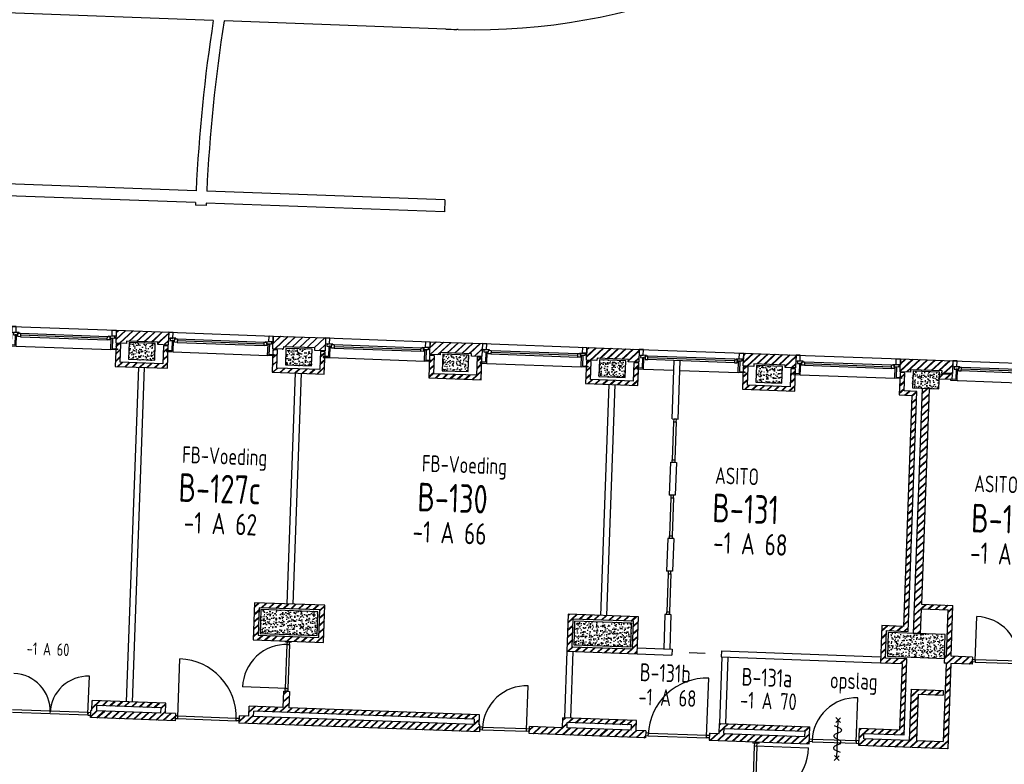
# Model space of a CAD drawing. Header units: millimetres. Extents: x 119024465 to 119292677, y 483022511 to 483148062.
# Tile 154 of 162: x 119227265 to 119247972, y 483082947 to 483098605. Entities that reach past the tile are written whole.
import ezdxf
from ezdxf.enums import TextEntityAlignment as Align

# ---------------------------------------------------------------- set-up
doc = ezdxf.new("R2010")
doc.units = ezdxf.units.MM
doc.header["$LTSCALE"] = 100
doc.layers.get('0').update_dxf_attribs({"linetype": 'CONTINUOUS'})
for name, color, linetype in [('AL21----', 1, 'CONTINUOUS'), ('AL21----_ARC', 8, 'CONTINUOUS'), ('AL22----', 2, 'CONTINUOUS'), ('AL22----_ARC', 8, 'CONTINUOUS'), ('AL28----', 4, 'CONTINUOUS'), ('AL28----_ARC', 8, 'CONTINUOUS'), ('AL31----', 5, 'CONTINUOUS'), ('AL32----', 6, 'CONTINUOUS'), ('BT00----_HOTELNRS', 3, 'CONTINUOUS'), ('BT00----_RUIMTENRS', 7, 'CONTINUOUS'), ('BT00----_TEKST', 1, 'CONTINUOUS')]:
    doc.layers.add(name, color=color, linetype=linetype)
doc.styles.get("Standard").update_dxf_attribs({"font": 'ISOCP.SHX'})
pattern_1 = [(42.91200747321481, (119153097.5669324, 483019764.0029071), (-74.89618102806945, 80.56402464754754), []), (42.91200747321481, (119153098.1134465, 483019778.9929479), (-74.89618102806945, 80.56402464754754), [])]

# ---------------------------------------------------------------- blocks, each defined once
blk = doc.blocks.new('KOLOM')
at = {"layer": 'AL28----', "linetype": 'Continuous'}
for p, q in [((0.5, 0.5), (-0.5, 0.5)), ((-0.5, 0.5), (-0.5, -0.5)), ((0.5, -0.5), (0.5, 0.5)), ((-0.5, -0.5), (0.5, -0.5))]:
    blk.add_line(p, q, dxfattribs=at)
blk = doc.blocks.new('550x350')
at = {"layer": 'AL28----_ARC'}
h = blk.add_hatch(dxfattribs=at)
h.set_pattern_fill('AR-CONC', color=256, style=0)
h.set_pattern_definition([(49.99999999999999, (-57568.72900889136, -77641.3486842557), (182.184668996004, -15.93908553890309), [19.05, -209.55]), (355, (-57568.72900889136, -77641.3486842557), (-35.24282597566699, 191.05664288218), [15.24, -167.64]), (100.451, (-57553.54700889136, -77642.67693425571), (146.9425016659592, 175.1166878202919), [16.19, -178.09]), (46.18420000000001, (-57568.72900889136, -77590.5486842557), (271.0790408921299, -42.04232793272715), [28.575, -314.325]), (96.6356, (-57546.13910889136, -77594.0521842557), (237.4042344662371, 247.4255558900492), [24.285, -267.135]), (351.1840000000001, (-57568.72900889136, -77590.5486842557), (237.4046058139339, 247.4251178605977), [22.86, -251.46]), (21, (-57543.32900889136, -77603.2486842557), (151.6148798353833, -102.2655185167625), [19.05, -209.55]), (326.0000000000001, (-57543.32900889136, -77603.2486842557), (61.80202834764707, 184.1879661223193), [15.24, -167.64]), (71.4514, (-57530.69450889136, -77611.7707842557), (213.4164907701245, 81.92285771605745), [16.19, -178.09]), (37.50000000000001, (-57568.72900889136, -77641.3486842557), (3.088603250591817, 84.55503887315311), [0, -165.608, 0, -170.18, 0, -168.275]), (7.499999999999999, (-57568.72900889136, -77641.3486842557), (66.81966251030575, 100.1805748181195), [0, -97.02799999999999, 0, -161.798, 0, -64.135]), (327.5, (-57625.37100889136, -77641.3486842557), (135.5905951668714, -5.728743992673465), [0, -63.5, 0, -198.12, 0, -262.89]), (317.5, (-57650.77100889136, -77641.3486842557), (148.129181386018, 25.42649103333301), [0, -82.55, 0, -131.572, 0, -186.69])])
h.paths.add_polyline_path([(-275, 175), (-275, -175), (275, -174.9999999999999), (275, 175)])
at = {"layer": 'AL28----', "xscale": 550, "yscale": 350, "zscale": 2600}
blk.add_blockref('KOLOM', (0, 0), dxfattribs=at)
blk = doc.blocks.new('A-1')
at = {"layer": 'AL21----_ARC'}
h = blk.add_hatch(dxfattribs=at)
h.set_pattern_fill('SCHOON', color=256, scale=2, style=0, pattern_type=2)
h.set_pattern_definition([(45, (-57568.72900889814, -77641.34868425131), (-77.78174593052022, 77.78174593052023), []), (45, (-57568.72900889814, -77626.34868425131), (-77.78174593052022, 77.78174593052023), [])])
h.paths.add_polyline_path([(-549.9999997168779, 155.0000001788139), (-549.9999997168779, 425.0000001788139), (550.0000002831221, 425.0000001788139), (550.0000002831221, 155.0000001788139), (330.0000002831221, 155.0000001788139), (330.0000002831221, 205.0000001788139), (-329.9999997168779, 205.0000001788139), (-329.9999997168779, 155.0000001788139)])
h = blk.add_hatch(dxfattribs=at)
h.set_pattern_fill('SCHOON', color=256, scale=2, style=0, pattern_type=2)
h.set_pattern_definition([(45, (0, 0), (-77.78174593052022, 77.78174593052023), []), (45, (0, 15), (-77.78174593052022, 77.78174593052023), [])])
h.paths.add_polyline_path([(450.0000002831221, -244.9999998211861), (-449.9999997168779, -244.9999998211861), (-449.9999997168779, 135.0000001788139), (-549.9999997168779, 135.0000001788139), (-549.9999997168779, -334.9999998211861), (550.0000002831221, -334.9999998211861), (550.0000002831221, 135.0000001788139), (450.0000002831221, 135.0000001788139)])
at = {"layer": 'AL21----'}
for points in [[(-549.9999997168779, 155.0000001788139), (-549.9999997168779, 425.0000001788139), (550.0000002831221, 425.0000001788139), (550.0000002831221, 155.0000001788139), (330.0000002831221, 155.0000001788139), (330.0000002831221, 205.0000001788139), (-329.9999997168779, 205.0000001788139), (-329.9999997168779, 155.0000001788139)], [(450.0000002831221, -244.9999998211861), (-449.9999997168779, -244.9999998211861), (-449.9999997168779, 135.0000001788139), (-549.9999997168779, 135.0000001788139), (-549.9999997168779, -334.9999998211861), (550.0000002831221, -334.9999998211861), (550.0000002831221, 135.0000001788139), (450.0000002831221, 135.0000001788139)]]:
    blk.add_lwpolyline(points, close=True, dxfattribs=at)
at = {"layer": 'AL31----'}
for p, q in [((550.0000002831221, 425.0000001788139), (2750.000000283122, 425.0000001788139)), ((680.0000002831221, 290.0000001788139), (736.0000002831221, 290.0000001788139)), ((680.0000002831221, 217.0000001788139), (680.0000002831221, 290.0000001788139)), ((736.0000002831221, 217.0000001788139), (680.0000002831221, 217.0000001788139)), ((736.0000002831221, 290.0000001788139), (736.0000002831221, 217.0000001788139)), ((736.0000002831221, 290.0000001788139), (2564.000000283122, 290.0000001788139)), ((736.0000002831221, 253.5000001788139), (2564.000000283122, 253.5000001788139)), ((736.0000002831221, 217.0000001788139), (2564.000000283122, 217.0000001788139)), ((2564.000000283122, 290.0000001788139), (2620.000000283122, 290.0000001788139)), ((2564.000000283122, 217.0000001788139), (2564.000000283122, 290.0000001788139)), ((2620.000000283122, 217.0000001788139), (2564.000000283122, 217.0000001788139)), ((2620.000000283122, 290.0000001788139), (2620.000000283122, 217.0000001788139)), ((655.0000002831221, 14.00000017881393), (2645.000000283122, 14.00000017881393))]:
    blk.add_line(p, q, dxfattribs=at)
for points in [[(550.0000002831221, 302.0000001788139), (640.0000002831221, 302.0000001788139), (640.0000002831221, 425.0000001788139), (550.0000002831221, 425.0000001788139)], [(2750.000000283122, 302.0000001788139), (2660.000000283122, 302.0000001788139), (2660.000000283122, 425.0000001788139), (2750.000000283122, 425.0000001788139)], [(627.0000002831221, 252.0000001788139), (627.0000002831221, 35.00000017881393), (515.0000002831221, 35.00000017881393), (515.0000002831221, 14.00000017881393), (655.0000002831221, 14.00000017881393), (655.0000002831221, 252.0000001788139)], [(2673.000000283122, 252.0000001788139), (2673.000000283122, 35.00000017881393), (2785.000000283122, 35.00000017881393), (2785.000000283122, 14.00000017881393), (2645.000000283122, 14.00000017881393), (2645.000000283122, 252.0000001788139)]]:
    blk.add_lwpolyline(points, close=True, dxfattribs=at)
for points in [[(680.0000002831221, 252.0000001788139), (680.0000002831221, 282.0000001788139), (693.0000002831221, 282.0000001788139), (693.0000002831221, 290.0000001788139), (705.0000002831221, 290.0000001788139), (705.0000002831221, 302.0000001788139), (585.0000002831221, 302.0000001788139), (585.0000002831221, 252.0000001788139), (680.0000002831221, 252.0000001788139)], [(2620.000000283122, 252.0000001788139), (2620.000000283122, 282.0000001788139), (2607.000000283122, 282.0000001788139), (2607.000000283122, 290.0000001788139), (2595.000000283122, 290.0000001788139), (2595.000000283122, 302.0000001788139), (2715.000000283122, 302.0000001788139), (2715.000000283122, 252.0000001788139), (2620.000000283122, 252.0000001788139)]]:
    blk.add_lwpolyline(points, dxfattribs=at)
at = {"layer": 'AL28----'}
blk.add_blockref('550x350', (0, 0), dxfattribs=at)
blk = doc.blocks.new('1200x500')
at = {"layer": 'AL28----_ARC'}
h = blk.add_hatch(dxfattribs=at)
h.set_pattern_fill('AR-CONC', color=256, style=0)
h.set_pattern_definition([(49.99999999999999, (-38404.42030842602, -68307.37166756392), (182.184668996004, -15.93908553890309), [19.05, -209.55]), (355, (-38404.42030842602, -68307.37166756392), (-35.24282597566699, 191.05664288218), [15.24, -167.64]), (100.451, (-38389.23830842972, -68308.69991761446), (146.9425016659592, 175.1166878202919), [16.19, -178.09]), (46.18420000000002, (-38404.42030842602, -68256.5716676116), (271.0790408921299, -42.04232793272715), [28.57499999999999, -314.3249999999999]), (96.63559999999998, (-38381.83040842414, -68260.07516759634), (237.4042344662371, 247.4255558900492), [24.28499999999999, -267.1349999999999]), (351.1840000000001, (-38404.42030842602, -68256.5716676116), (237.4046058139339, 247.4251178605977), [22.86, -251.46]), (21, (-38379.02030842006, -68269.27166759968), (151.6148798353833, -102.2655185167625), [19.05, -209.55]), (326.0000000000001, (-38379.02030842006, -68269.27166759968), (61.80202834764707, 184.1879661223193), [15.24, -167.64]), (71.4514, (-38366.38580842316, -68277.79376757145), (213.4164907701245, 81.92285771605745), [16.19, -178.09]), (37.50000000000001, (-38404.42030842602, -68307.37166756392), (3.088603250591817, 84.55503887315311), [0, -165.608, 0, -170.18, 0, -168.275]), (7.499999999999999, (-38404.42030842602, -68307.37166756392), (66.81966251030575, 100.1805748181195), [0, -97.02799999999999, 0, -161.798, 0, -64.135]), (327.5, (-38461.06230843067, -68307.37166756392), (135.5905951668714, -5.728743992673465), [0, -63.5, 0, -198.12, 0, -262.89]), (317.5, (-38486.46230842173, -68307.37166756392), (148.129181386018, 25.42649103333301), [0, -82.55, 0, -131.572, 0, -186.69])])
h.paths.add_polyline_path([(-600, 250), (-600, -250), (600, -250), (600, 250)])
at = {"layer": 'AL28----', "xscale": 1200, "yscale": 500}
blk.add_blockref('KOLOM', (0, 0), dxfattribs=at)
blk = doc.blocks.new('114-31b')
at = {"color": 0, "linetype": 'Continuous'}
for p, q in [((-49.99999994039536, 449.9999999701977), (50.00000011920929, 349.9999999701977)), ((50.00000005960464, 449.9999999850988), (-49.99999994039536, 349.9999999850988)), ((-75.22076380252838, 278.9749930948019), (52.90113949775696, 224.7435648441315)), ((0, 399.9999999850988), (5.960464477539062e-08, -400)), ((-53.78419476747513, 99.46940438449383), (53.34266716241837, 150.804756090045)), ((-53.34266716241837, 25.53059560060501), (53.34266716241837, -25.53059561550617)), ((-53.34266716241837, -150.2564351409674), (52.9011395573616, -99.46940438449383)), ((-53.78419476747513, -224.1952439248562), (74.77923619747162, -278.9116318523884)), ((-49.99999988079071, -349.9999998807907), (50.00000017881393, -449.9999998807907)), ((50.00000011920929, -349.9999998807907), (-49.99999988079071, -449.9999998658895))]:
    blk.add_line(p, q, dxfattribs=at)
for points in [[(74.77923613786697, 187.6370802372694, 0.1085803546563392), (71.06170707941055, 204.554047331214, 0.1021137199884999), (60.13457524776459, 219.3489430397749, 0.04519307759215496), (52.90113949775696, 224.7435648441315, 0.02457701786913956)], [(-53.78419476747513, 99.46940438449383, 0.04259042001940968), (-60.57610285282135, 94.34894302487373, 0.1021137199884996), (-71.50323468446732, 79.55404733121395, 0.1085803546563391), (-75.22076380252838, 62.6370802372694, 0.1085803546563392)], [(-75.22076380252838, 62.6370802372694, 0.1085803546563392), (-71.50323474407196, 45.72011312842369, 0.1021137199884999), (-60.57610285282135, 30.92521743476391, 0.04519307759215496), (-53.34266716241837, 25.53059560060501, 0.02457701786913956)], [(53.34266716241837, 150.804756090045, 0.04259042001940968), (60.13457524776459, 155.9252174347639, 0.1021137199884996), (71.06170707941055, 170.7201131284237, 0.1085803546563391), (74.77923613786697, 187.6370802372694, 0.1085803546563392)], [(-75.22076380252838, -187.3629197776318, -0.1085803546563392), (-71.50323468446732, -170.4459526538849, -0.1021137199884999), (-60.57610285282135, -155.6510569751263, -0.04519307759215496), (-53.34266716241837, -150.2564351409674, -0.02457701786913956)], [(-53.78419476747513, -224.1952439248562, -0.04259042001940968), (-60.57610285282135, -219.0747825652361, -0.1021137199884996), (-71.50323474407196, -204.2798868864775, -0.1085803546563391), (-75.22076380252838, -187.3629197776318, -0.1085803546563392)], [(74.77923619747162, -62.3629197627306, -0.1085803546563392), (71.0617071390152, -79.27988687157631, -0.1021137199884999), (60.13457524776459, -94.07478255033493, -0.04519307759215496), (52.9011395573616, -99.46940438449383, -0.02457701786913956)], [(53.34266716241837, -25.53059561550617, -0.04259042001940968), (60.13457524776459, -30.65105697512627, -0.1021137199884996), (71.06170707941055, -45.44595265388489, -0.1085803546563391), (74.77923619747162, -62.3629197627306, -0.1085803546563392)]]:
    blk.add_lwpolyline(points, format="xyb", dxfattribs=at)

msp = doc.modelspace()

# ---------------------------------------------------------------- hatches: boundary and pattern name
at = {"layer": 'AL21----_ARC'}
h = msp.add_hatch(dxfattribs=at)
h.set_pattern_fill('SCHOON', color=256, scale=2, angle=-2.087992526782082, style=0, pattern_type=2)
h.set_pattern_definition([(42.91200747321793, (119179369.7192235, 483015776.245318), (-74.89618102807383, 80.56402464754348), []), (42.91200747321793, (119179370.2657377, 483015791.2353588), (-74.89618102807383, 80.56402464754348), [])])
h.paths.add_polyline_path([(119239185.0445696, 483091443.5049499), (119239194.8818248, 483091713.3256837), (119240294.1514812, 483091673.2479772), (119240284.314226, 483091403.4272433), (119240064.4602947, 483091411.4427846), (119240066.2820086, 483091461.4095872), (119239406.7202148, 483091485.4562111), (119239404.8985008, 483091435.4894086)])
h = msp.add_hatch(dxfattribs=at)
h.set_pattern_fill('SCHOON', color=256, scale=2, angle=-2.087992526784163, style=0, pattern_type=2)
h.set_pattern_definition([(42.91200747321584, (119182667.5281926, 483015656.0121983), (-74.89618102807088, 80.56402464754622), []), (42.91200747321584, (119182668.0747068, 483015671.002239), (-74.89618102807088, 80.56402464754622), [])])
h.paths.add_polyline_path([(119242482.8535387, 483091323.2718301), (119242492.6907939, 483091593.0925639), (119243591.9604503, 483091553.0148573), (119243582.1231951, 483091283.1941235), (119243362.2692638, 483091291.2096649), (119243364.0909778, 483091341.1764674), (119242704.5291839, 483091365.2230914), (119242702.70747, 483091315.2562888)])
h = msp.add_hatch(dxfattribs=at)
h.set_pattern_fill('SCHOON', color=256, scale=2, angle=-2.087992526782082, style=0, pattern_type=2)
h.set_pattern_definition([(42.91200747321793, (119239729.0320843, 483091268.5690085), (-74.89618102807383, 80.56402464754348), []), (42.91200747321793, (119239729.5785985, 483091283.5590492), (-74.89618102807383, 80.56402464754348), [])])
h.paths.add_polyline_path([(119240169.8069093, 483091007.3362507), (119239270.4044632, 483091040.1271015), (119239284.2494891, 483091419.874801), (119239184.315884, 483091423.5182288), (119239167.191773, 483090953.8302848), (119240266.4614294, 483090913.7525782), (119240283.5855404, 483091383.4405223), (119240183.6519352, 483091387.0839501)])
h = msp.add_hatch(dxfattribs=at)
h.set_pattern_fill('SCHOON', color=256, scale=2, angle=-2.087992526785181, style=0, pattern_type=2)
h.set_pattern_definition(pattern_1)
h.paths.add_polyline_path([(119245780.6625078, 483091203.0387102), (119245790.4997631, 483091472.8594441), (119246889.7694195, 483091432.7817374), (119246879.9321642, 483091162.9610036), (119246660.0782329, 483091170.976545), (119246661.8999469, 483091220.9433475), (119246002.338153, 483091244.9899715), (119246000.5164391, 483091195.0231689)])
h = msp.add_hatch(dxfattribs=at)
h.set_pattern_fill('SCHOON', color=256, scale=2, angle=-2.087992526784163, style=0, pattern_type=2)
h.set_pattern_definition([(42.91200747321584, (119243026.8410534, 483091148.3358887), (-74.89618102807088, 80.56402464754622), []), (42.91200747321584, (119243027.3875676, 483091163.3259295), (-74.89618102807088, 80.56402464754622), [])])
h.paths.add_polyline_path([(119243467.6158785, 483090887.1031309), (119242568.2134323, 483090919.8939818), (119242582.0584583, 483091299.6416813), (119242482.1248531, 483091303.2851091), (119242465.0007421, 483090833.5971649), (119243564.2703985, 483090793.5194584), (119243581.3945095, 483091263.2074025), (119243481.4609044, 483091266.8508304)])
h = msp.add_hatch(dxfattribs=at)
h.set_pattern_fill('SCHOON', color=256, scale=2, angle=-2.087992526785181, style=0, pattern_type=2)
h.set_pattern_definition(pattern_1)
h.paths.add_polyline_path([(119246875.5600508, 483091043.0406775), (119246879.2034786, 483091142.9742826), (119246604.3860646, 483091152.9937093), (119246600.7426367, 483091053.0601041)])
at = {"layer": 'AL22----_ARC'}
h = msp.add_hatch(dxfattribs=at)
h.set_pattern_fill('SCHOON', color=256, scale=2, angle=-2.087992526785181, style=0, pattern_type=2)
h.set_pattern_definition(pattern_1)
h.paths.add_polyline_path([(119246753.452793, 483085223.6257741), (119246713.479351, 483085225.0831453), (119246708.0142092, 483085075.1827375), (119246747.9876512, 483085073.7253664), (119246687.8710913, 483083424.8208819), (119246123.2462224, 483083445.4062493), (119246158.7696441, 483084419.7588993), (119246683.421071, 483084400.6309029), (119246687.0644989, 483084500.5645081), (119246012.5126643, 483084525.1576462), (119245973.3458147, 483083450.8713912), (119245016.4815456, 483083485.757213), (119245020.4893163, 483083595.6841787), (119245867.4266197, 483083564.8061274), (119245925.7214656, 483085163.7438095), (119245471.0235623, 483085180.3214062), (119245492.155444, 483085759.936316), (119245946.8533473, 483085743.3587192), (119246130.8464548, 483090790.005778), (119245866.0224015, 483090799.6608618), (119245879.8674274, 483091179.4085613), (119245779.9338223, 483091183.0519891), (119245762.8097113, 483090713.3640451), (119246027.6337646, 483090703.7089612), (119245850.56317, 483085846.9357522), (119245395.8652667, 483085863.5133489), (119245367.4465293, 483085084.031229), (119245822.1444326, 483085067.4536322), (119245771.1364425, 483083668.3831604), (119244924.199139, 483083699.2612116), (119244911.0827987, 483083339.5002332), (119246782.3395547, 483083271.2770463), (119246847.9212563, 483085070.0819385), (119247299.6274878, 483085053.6134136), (119247305.0926296, 483085203.5138212), (119246853.3863981, 483085219.9823463), (119246892.3710764, 483086289.2719211), (119246227.8126023, 483086313.5007164), (119246393.2242276, 483090850.4863893), (119246243.3238199, 483090855.9515311), (119246055.3229418, 483085699.3775064), (119246205.2233495, 483085693.9123647), (119246224.1691744, 483086213.5671114), (119246788.7940434, 483086192.9817438)])
h = msp.add_hatch(dxfattribs=at)
h.set_pattern_fill('SCHOON', color=256, scale=2, angle=-2.087992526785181, style=0, pattern_type=2)
h.set_pattern_definition(pattern_1)
h.paths.add_polyline_path([(119232176.2106528, 483085564.963708), (119233655.2280086, 483085511.0409755), (119233683.646746, 483086290.5230955), (119232204.6293902, 483086344.4458279)])
h.paths.add_polyline_path([(119232279.7876858, 483085661.2538851), (119233558.9378314, 483085614.6180084), (119233580.069713, 483086194.2329182), (119232300.9195674, 483086240.8687949)], flags=16)
h = msp.add_hatch(dxfattribs=at)
h.set_pattern_fill('SCHOON', color=256, scale=2, angle=-2.087992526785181, style=0, pattern_type=2)
h.set_pattern_definition(pattern_1)
h.paths.add_polyline_path([(119238875.405624, 483085420.7876457), (119240154.5557697, 483085374.151769), (119240175.6876513, 483085953.7666786), (119238896.5375057, 483086000.4025555)], flags=16)
h.paths.add_polyline_path([(119238771.8285911, 483085324.4974685), (119240250.8459469, 483085270.5747359), (119240279.2646843, 483086050.056856), (119238800.2473284, 483086103.9795884)])
h = msp.add_hatch(dxfattribs=at)
h.set_pattern_fill('SCHOON', color=256, scale=2, angle=-2.087992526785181, style=0, pattern_type=2)
h.set_pattern_definition(pattern_1)
h.paths.add_polyline_path([(119236937.0057494, 483083990.4621842), (119232927.6695117, 483084136.6365104), (119232940.2393379, 483084481.407448), (119232814.3229955, 483084485.9981672), (119232801.7531693, 483084141.2272295), (119232090.2259008, 483084167.168436), (119232082.5747023, 483083957.3078651), (119231877.7108118, 483083964.7768923), (119231872.2456699, 483083814.8764846), (119236938.8794498, 483083630.1546916), (119236944.3445916, 483083780.0550992), (119236929.3545509, 483083780.6016134)])
h.paths.add_polyline_path([(119236829.4209457, 483083784.2450414), (119232182.5083074, 483083953.6644374), (119232186.5160781, 483084063.5914029), (119236833.4287164, 483083894.172007)], flags=17)
h = msp.add_hatch(dxfattribs=at)
h.set_pattern_fill('SCHOON', color=256, scale=2, angle=-2.087992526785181, style=0, pattern_type=2)
h.set_pattern_definition(pattern_1)
h.paths.add_polyline_path([(119230538.6005031, 483084013.5988258), (119230533.1353613, 483083863.6984181), (119228754.31719, 483083928.5514342), (119228759.7823318, 483084078.4518419), (119228784.7657331, 483084077.5409849), (119228792.4169317, 483084287.4015557), (119230341.3878111, 483084230.9284237), (119230333.7366126, 483084021.0678529)])
h.paths.add_polyline_path([(119230233.8030075, 483084024.7112808), (119228884.6993383, 483084073.897557), (119228888.7071089, 483084183.8245227), (119230237.8107781, 483084134.6382464)], flags=17)
h = msp.add_hatch(dxfattribs=at)
h.set_pattern_fill('SCHOON', color=256, scale=2, angle=-2.087992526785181, style=0, pattern_type=2)
h.set_pattern_definition(pattern_1)
h.paths.add_polyline_path([(119240426.5622687, 483083502.9990589), (119237978.1889431, 483083592.2630417), (119237983.6540849, 483083742.1634494), (119238678.1926405, 483083716.8416257), (119238685.8438391, 483083926.7021965), (119240234.8147185, 483083870.2290645), (119240227.16352, 483083660.3684937), (119240432.0274105, 483083652.8994666)])
h.paths.add_polyline_path([(119240131.2376855, 483083773.9388872), (119238782.1340163, 483083823.1251635), (119238778.1262457, 483083713.1981978), (119240127.2299149, 483083664.0119216)], flags=16)
h = msp.add_hatch(dxfattribs=at)
h.set_pattern_fill('SCHOON', color=256, scale=2, angle=-2.087992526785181, style=0, pattern_type=2)
h.set_pattern_definition(pattern_1)
h.paths.add_polyline_path([(119241765.6725774, 483083454.1771254), (119243871.7733054, 483083377.391883), (119243884.8896457, 483083737.1528615), (119241983.6528082, 483083806.4690767), (119241976.0016097, 483083596.608506), (119241771.1377192, 483083604.0775331)])
h.paths.add_polyline_path([(119242075.9352148, 483083592.9650781), (119242079.9429855, 483083702.8920438), (119243781.3126127, 483083640.8626842), (119243777.3048421, 483083530.9357186)], flags=16)

# ---------------------------------------------------------------- linework, layer by layer
at = {"layer": 'AL21----'}
msp.add_line((119246979.7252163, 483091018.2290211), (119247004.7086176, 483091017.3181642), dxfattribs=at)
for points in [[(119239185.0445696, 483091443.5049499), (119239194.8818248, 483091713.3256837), (119240294.1514812, 483091673.2479772), (119240284.314226, 483091403.4272433), (119240064.4602947, 483091411.4427846), (119240066.2820086, 483091461.4095872), (119239406.7202148, 483091485.4562111), (119239404.8985008, 483091435.4894086)], [(119242482.8535387, 483091323.2718301), (119242492.6907939, 483091593.0925639), (119243591.9604503, 483091553.0148573), (119243582.1231951, 483091283.1941235), (119243362.2692638, 483091291.2096649), (119243364.0909778, 483091341.1764674), (119242704.5291839, 483091365.2230914), (119242702.70747, 483091315.2562888)], [(119240169.8069093, 483091007.3362507), (119239270.4044632, 483091040.1271015), (119239284.2494891, 483091419.874801), (119239184.315884, 483091423.5182288), (119239167.191773, 483090953.8302848), (119240266.4614294, 483090913.7525782), (119240283.5855404, 483091383.4405223), (119240183.6519352, 483091387.0839501)], [(119245780.6625078, 483091203.0387102), (119245790.4997631, 483091472.8594441), (119246889.7694195, 483091432.7817374), (119246879.9321642, 483091162.9610036), (119246660.0782329, 483091170.976545), (119246661.8999469, 483091220.9433475), (119246002.338153, 483091244.9899715), (119246000.5164391, 483091195.0231689)], [(119243467.6158785, 483090887.1031309), (119242568.2134323, 483090919.8939818), (119242582.0584583, 483091299.6416813), (119242482.1248531, 483091303.2851091), (119242465.0007421, 483090833.5971649), (119243564.2703985, 483090793.5194584), (119243581.3945095, 483091263.2074025), (119243481.4609044, 483091266.8508304)], [(119246875.5600508, 483091043.0406775), (119246879.2034786, 483091142.9742826), (119246604.3860646, 483091152.9937093), (119246600.7426367, 483091053.0601041), (119246875.5600508, 483091043.0406775)]]:
    msp.add_lwpolyline(points, close=True, dxfattribs=at)
at = {"layer": 'AL22----'}
for p, q in [((119240985.2650103, 483090209.095632), (119241030.0791731, 483091438.2789751)), ((119241111.1813527, 483090204.5049128), (119241155.9955155, 483091433.688256)), ((119229760.4415223, 483091296.7861503), (119229503.9454021, 483084261.4933156)), ((119229886.3578647, 483091292.1954311), (119229629.8618037, 483084256.9042212)), ((119233058.2504914, 483091176.5530305), (119232881.1798969, 483086319.7798213)), ((119233184.1668339, 483091171.9623114), (119233007.0962393, 483086315.1891022)), ((119239653.8684297, 483090936.086791), (119239476.7978351, 483086079.3135817)), ((119239779.7847721, 483090931.4960719), (119239602.7141776, 483086074.7228627)), ((119246243.3238199, 483090855.9515311), (119246055.3229418, 483085699.3775064)), ((119246393.2242276, 483090850.4863893), (119246227.8126023, 483086313.5007164)), ((119246243.3238199, 483090855.9515311), (119246393.2242276, 483090850.4863893)), ((119240985.2650103, 483090209.095632), (119241111.1813527, 483090204.5049128)), ((119240952.0369481, 483089297.7011531), (119240926.9701643, 483088610.1579499)), ((119240952.0369481, 483089297.7011531), (119241077.9532905, 483089293.1104341)), ((119241077.9532905, 483089293.1104341), (119241052.8865068, 483088605.5672308)), ((119241052.8865068, 483088605.5672308), (119240926.9701643, 483088610.1579499)), ((119240893.7421021, 483087698.7634711), (119240868.6753184, 483087011.2202679)), ((119241019.6584446, 483087694.172752), (119240893.7421021, 483087698.7634711)), ((119241019.6584446, 483087694.172752), (119240994.5916608, 483087006.6295488)), ((119240994.5916608, 483087006.6295488), (119240868.6753184, 483087011.2202679)), ((119246224.1691744, 483086213.5671114), (119246205.2233495, 483085693.9123647)), ((119246224.1691744, 483086213.5671114), (119246788.7940434, 483086192.9817438)), ((119246227.8126023, 483086313.5007164), (119246892.3710764, 483086289.2719211)), ((119246753.452793, 483085223.6257741), (119246788.7940434, 483086192.9817438)), ((119246853.3863981, 483085219.9823463), (119246892.3710764, 483086289.2719211)), ((119240835.4472562, 483086099.8257892), (119240809.0688384, 483085376.306488)), ((119240961.3635987, 483086095.23507), (119240835.4472562, 483086099.8257892)), ((119240961.3635987, 483086095.23507), (119240934.9851809, 483085371.7157689)), ((119246055.3229418, 483085699.3775064), (119246205.2233495, 483085693.9123647)), ((119232852.2146453, 483085525.3076605), (119232852.7611595, 483085540.2977013)), ((119232852.2146453, 483085525.3076605), (119232978.1309878, 483085520.7169414)), ((119232978.1309878, 483085520.7169414), (119232978.6775019, 483085535.7069821)), ((119240255.436666, 483085396.4910784), (119240984.9519834, 483085369.8940549)), ((119240984.9519834, 483085369.8940549), (119240980.3612643, 483085243.9777125)), ((119238771.7908856, 483085324.486375), (119238720.7833494, 483083925.4283549)), ((119238897.707228, 483085319.8956559), (119238846.6996918, 483083920.8376358)), ((119240250.8459469, 483085270.5747359), (119240980.3612643, 483085243.9777125)), ((119241344.3041593, 483085297.5487354), (119241681.9072421, 483085285.2402385)), ((119242034.6607984, 483085205.5395485), (119241983.6528082, 483083806.4690767)), ((119242024.2614768, 483085332.0024051), (119242019.6707576, 483085206.0860627)), ((119242019.6707576, 483085206.0860627), (119245367.4465293, 483085084.031229)), ((119242024.2614768, 483085332.0024051), (119245372.0460519, 483085209.9472505)), ((119242160.5771409, 483085200.9488294), (119242109.5691507, 483083801.8783576)), ((119246713.479351, 483085225.0831453), (119246708.0142092, 483085075.1827375)), ((119246753.452793, 483085223.6257741), (119246713.479351, 483085225.0831453)), ((119247305.0926296, 483085203.5138212), (119246853.3863981, 483085219.9823463)), ((119247305.0926296, 483085203.5138212), (119247299.6274878, 483085053.6134136)), ((119246747.9876512, 483085073.7253664), (119246687.8710913, 483083424.8208819)), ((119246747.9876512, 483085073.7253664), (119246708.0142092, 483085075.1827375)), ((119246847.9212563, 483085070.0819385), (119246782.3395547, 483083271.2770463)), ((119247299.6274878, 483085053.6134136), (119246847.9212563, 483085070.0819385)), ((119246012.5126643, 483084525.1576462), (119245973.3458147, 483083450.8713912)), ((119246012.5126643, 483084525.1576462), (119246687.0644989, 483084500.5645081)), ((119232814.3229955, 483084485.9981672), (119232801.7531693, 483084141.2272295)), ((119232814.3229955, 483084485.9981672), (119232940.2393379, 483084481.407448)), ((119232940.2393379, 483084481.407448), (119232927.6695117, 483084136.6365104)), ((119246158.7696441, 483084419.7588993), (119246123.2462224, 483083445.4062493)), ((119246158.7696441, 483084419.7588993), (119246683.421071, 483084400.6309029)), ((119246687.0644989, 483084500.5645081), (119246683.421071, 483084400.6309029)), ((119228784.7657331, 483084077.5409849), (119228792.4169317, 483084287.4015557)), ((119230341.3878111, 483084230.9284237), (119228792.4169317, 483084287.4015557)), ((119228884.6993383, 483084073.897557), (119228888.7071089, 483084183.8245227)), ((119230237.8107781, 483084134.6382464), (119228888.7071089, 483084183.8245227)), ((119230233.8030075, 483084024.7112808), (119230237.8107781, 483084134.6382464)), ((119230333.7366126, 483084021.0678529), (119230341.3878111, 483084230.9284237)), ((119232082.5747023, 483083957.3078651), (119232090.2259008, 483084167.168436)), ((119232801.7531693, 483084141.2272295), (119232090.2259008, 483084167.168436)), ((119236937.0057494, 483083990.4621842), (119232927.6695117, 483084136.6365104)), ((119228754.31719, 483083928.5514342), (119228759.7823318, 483084078.4518419)), ((119230533.1353613, 483083863.6984181), (119228754.31719, 483083928.5514342)), ((119228784.7657331, 483084077.5409849), (119228759.7823318, 483084078.4518419)), ((119230233.8030075, 483084024.7112808), (119228884.6993383, 483084073.897557)), ((119230538.6005031, 483084013.5988258), (119230333.7366126, 483084021.0678529)), ((119230538.6005031, 483084013.5988258), (119230533.1353613, 483083863.6984181)), ((119231877.7108118, 483083964.7768923), (119231872.2456699, 483083814.8764846)), ((119232082.5747023, 483083957.3078651), (119231877.7108118, 483083964.7768923)), ((119232182.5083074, 483083953.6644374), (119232186.5160781, 483084063.5914029)), ((119236829.4209457, 483083784.2450414), (119232182.5083074, 483083953.6644374)), ((119236833.4287164, 483083894.172007), (119232186.5160781, 483084063.5914029)), ((119236929.3545509, 483083780.6016134), (119236937.0057494, 483083990.4621842)), ((119238678.1926405, 483083716.8416257), (119238685.8438391, 483083926.7021965)), ((119240234.8147185, 483083870.2290645), (119238685.8438391, 483083926.7021965)), ((119236938.8794498, 483083630.1546916), (119231872.2456699, 483083814.8764846)), ((119236829.4209457, 483083784.2450414), (119236833.4287164, 483083894.172007)), ((119236944.3445916, 483083780.0550992), (119236929.3545509, 483083780.6016134)), ((119236938.8794498, 483083630.1546916), (119236944.3445916, 483083780.0550992)), ((119237978.1889431, 483083592.2630417), (119237983.6540849, 483083742.1634494)), ((119238678.1926405, 483083716.8416257), (119237983.6540849, 483083742.1634494)), ((119238778.1262457, 483083713.1981978), (119238782.1340163, 483083823.1251635)), ((119240127.2299149, 483083664.0119216), (119238778.1262457, 483083713.1981978)), ((119240131.2376855, 483083773.9388872), (119238782.1340163, 483083823.1251635)), ((119240127.2299149, 483083664.0119216), (119240131.2376855, 483083773.9388872)), ((119240227.16352, 483083660.3684937), (119240234.8147185, 483083870.2290645)), ((119241976.0016097, 483083596.608506), (119241983.6528082, 483083806.4690767)), ((119241983.6528082, 483083806.4690767), (119243884.8896457, 483083737.1528615)), ((119242075.9352148, 483083592.9650781), (119242079.9429855, 483083702.8920438)), ((119242079.9429855, 483083702.8920438), (119243781.3126127, 483083640.8626842)), ((119243871.7733054, 483083377.391883), (119243884.8896457, 483083737.1528615)), ((119244911.0827987, 483083339.5002332), (119244924.199139, 483083699.2612116)), ((119240426.5622687, 483083502.9990589), (119237978.1889431, 483083592.2630417)), ((119240432.0274105, 483083652.8994666), (119240227.16352, 483083660.3684937)), ((119240432.0274105, 483083652.8994666), (119240426.5622687, 483083502.9990589)), ((119241771.1377192, 483083604.0775331), (119241765.6725774, 483083454.1771254)), ((119241771.1377192, 483083604.0775331), (119241976.0016097, 483083596.608506)), ((119242075.9352148, 483083592.9650781), (119243777.3048421, 483083530.9357186)), ((119243777.3048421, 483083530.9357186), (119243781.3126127, 483083640.8626842)), ((119245016.4815456, 483083485.757213), (119245020.4893163, 483083595.6841787)), ((119241765.6725774, 483083454.1771254), (119243871.7733054, 483083377.391883)), ((119242682.0637364, 483083420.7668918), (119242680.970708, 483083390.7868103)), ((119242806.8870505, 483083386.1960912), (119242680.970708, 483083390.7868103)), ((119242807.9800788, 483083416.1761727), (119242806.8870505, 483083386.1960912)), ((119246782.3395547, 483083271.2770463), (119244911.0827987, 483083339.5002332)), ((119245973.3458147, 483083450.8713912), (119245016.4815456, 483083485.757213)), ((119246123.2462224, 483083445.4062493), (119246687.8710913, 483083424.8208819))]:
    msp.add_line(p, q, dxfattribs=at)
msp.add_lwpolyline([(119245020.4893163, 483083595.6841787), (119245867.4266197, 483083564.8061274), (119245925.7214656, 483085163.7438095), (119245471.0235623, 483085180.3214062), (119245492.155444, 483085759.936316), (119245946.8533473, 483085743.3587192), (119246130.8464548, 483090790.005778), (119245866.0224015, 483090799.6608618), (119245879.8674274, 483091179.4085613), (119245779.9338223, 483091183.0519891), (119245762.8097113, 483090713.3640451), (119246027.6337646, 483090703.7089612), (119245850.56317, 483085846.9357522), (119245395.8652667, 483085863.5133489), (119245367.4465293, 483085084.031229), (119245822.1444326, 483085067.4536322), (119245771.1364425, 483083668.3831604), (119244924.199139, 483083699.2612116)], dxfattribs=at)
for points in [[(119232176.2106528, 483085564.963708), (119233655.2280086, 483085511.0409755), (119233683.646746, 483086290.5230955), (119232204.6293902, 483086344.4458279)], [(119232279.7876858, 483085661.2538851), (119233558.9378314, 483085614.6180084), (119233580.069713, 483086194.2329182), (119232300.9195674, 483086240.8687949)], [(119238771.8285911, 483085324.4974685), (119240250.8459469, 483085270.5747359), (119240279.2646843, 483086050.056856), (119238800.2473284, 483086103.9795884)], [(119238875.405624, 483085420.7876457), (119240154.5557697, 483085374.151769), (119240175.6876513, 483085953.7666786), (119238896.5375057, 483086000.4025555)]]:
    msp.add_lwpolyline(points, close=True, dxfattribs=at)
at = {"layer": 'AL28----', "linetype": 'ByBlock'}
for p, q in [((119231336.3654092, 483098587.2072201), (119220399.3162201, 483098991.9002303)), ((119236226.417297, 483098408.9233353), (119231562.7769711, 483098578.9525974)), ((119236487.4533554, 483098399.406356), (119236456.1836188, 483098400.5464032)), ((119236487.4646344, 483098399.7157224), (119236487.4533554, 483098399.406356)), ((119230974.9643534, 483095007.9981954), (119203703.3488201, 483096002.2799887)), ((119230963.95678, 483094758.2334174), (119203819.1572569, 483095747.8916911)), ((119236206.7538871, 483094817.2550738), (119231199.8293567, 483094999.7999581)), ((119231186.8269498, 483094700.0746891), (119230961.9756561, 483094708.2724267)), ((119236197.6453175, 483094567.4210609), (119231188.8091354, 483094750.0356412)), ((119236206.7538871, 483094817.2550738), (119236197.6453175, 483094567.4210609))]:
    msp.add_line(p, q, dxfattribs=at)
for centre, radius, start, end in [((119236822.2784797, 483111597.2199159), 13201.75053719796, 268.5467472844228, 358.4109406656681), ((119264946.0723792, 483093385.7067105), 34009.8222600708, 171.2025916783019, 177.2659144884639), ((119264946.0723792, 483093385.7067105), 33784.8222600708, 171.1577005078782, 177.2616107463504), ((119236822.2784797, 483111597.2199159), 13201.75053719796, 267.4130751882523, 268.4109398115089), ((119264946.0723792, 483093385.7067105), 34009.8222600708, 177.6870991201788, 177.771335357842), ((119264946.0723792, 483093385.7067105), 33784.8222600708, 177.6856022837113, 177.7703956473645)]:
    msp.add_arc(centre, radius, start, end, dxfattribs=at)
at = {"layer": 'AL31----'}
for p, q in [((119240294.1514812, 483091673.2479772), (119242492.6907939, 483091593.0925639)), ((119240419.1465403, 483091533.601154), (119240416.4868379, 483091460.6496222)), ((119240416.4868379, 483091460.6496222), (119240472.4496568, 483091458.6093026)), ((119240475.1093591, 483091531.5608343), (119240419.1465403, 483091533.601154)), ((119240472.4496568, 483091458.6093026), (119240475.1093591, 483091531.5608343)), ((119242299.2359585, 483091392.0074413), (119240472.4496568, 483091458.6093026)), ((119242300.5658096, 483091428.483207), (119240473.7795079, 483091495.0850685)), ((119242301.8956608, 483091464.958973), (119240475.1093591, 483091531.5608343)), ((119242301.8956608, 483091464.9589729), (119242299.2359585, 483091392.0074412)), ((119242299.2359585, 483091392.0074412), (119242355.1987773, 483091389.9671215)), ((119242357.8584797, 483091462.9186533), (119242301.8956608, 483091464.9589729)), ((119242355.1987773, 483091389.9671215), (119242357.8584797, 483091462.9186533)), ((119243591.9604503, 483091553.0148573), (119245790.4997631, 483091472.8594442)), ((119243714.295807, 483091340.4165025), (119243716.9555094, 483091413.3680342)), ((119243716.9555094, 483091413.3680342), (119243772.9183282, 483091411.3277146)), ((119243772.9183282, 483091411.3277146), (119243770.2586259, 483091338.3761829)), ((119243771.5884771, 483091374.8519487), (119245598.3747788, 483091308.2500872)), ((119243772.9183282, 483091411.3277146), (119245599.7046299, 483091344.7258531)), ((119246889.7694195, 483091432.7817374), (119249088.3087322, 483091352.6263244)), ((119240384.107278, 483091258.6952608), (119241022.6830145, 483091235.4137567)), ((119241148.599357, 483091230.8230376), (119242372.78602, 483091186.1910462)), ((119243770.2586259, 483091338.3761829), (119243714.295807, 483091340.4165025)), ((119243770.2586259, 483091338.3761829), (119245597.0449276, 483091271.7743214)), ((119245597.0449276, 483091271.7743214), (119245599.7046299, 483091344.7258531)), ((119245653.0077465, 483091269.7340018), (119245597.0449276, 483091271.7743214)), ((119245599.7046299, 483091344.7258531), (119245655.6674488, 483091342.6855335)), ((119245655.6674488, 483091342.6855335), (119245653.0077465, 483091269.7340018)), ((119247014.7644785, 483091293.1349143), (119247012.1047762, 483091220.1833826)), ((119247012.1047762, 483091220.1833826), (119247068.067595, 483091218.1430629)), ((119247070.7272974, 483091291.0945947), (119247014.7644785, 483091293.1349143)), ((119247068.067595, 483091218.1430629), (119247070.7272974, 483091291.0945947)), ((119248894.8538967, 483091151.5412014), (119247068.067595, 483091218.1430629)), ((119248896.1837479, 483091188.0169673), (119247069.3974462, 483091254.6188289)), ((119248897.513599, 483091224.4927332), (119247070.7272974, 483091291.0945947)), ((119243681.9162472, 483091138.462141), (119245670.5949892, 483091065.9579264)), ((119247004.7086176, 483091017.3181642), (119248943.420557, 483090946.6356635))]:
    msp.add_line(p, q, dxfattribs=at)
for points in [[(119240289.6700649, 483091550.3296428), (119240379.6103095, 483091547.0505577), (119240384.0917258, 483091669.968892), (119240294.1514812, 483091673.2479772)], [(119242488.2093777, 483091470.1742297), (119242398.2691331, 483091473.4533147), (119242402.7505493, 483091596.371649), (119242492.6907939, 483091593.0925639)], [(119240364.7972269, 483091497.5574008), (119240356.8909885, 483091280.7014777), (119240244.9653507, 483091284.7821169), (119240244.2002309, 483091263.7960598), (119240384.107278, 483091258.6952608), (119240392.7786364, 483091496.5372409)], [(119242409.4387878, 483091423.0128666), (119242401.5325493, 483091206.1569434), (119242513.4581871, 483091202.0763043), (119242512.6930672, 483091181.0902472), (119242372.78602, 483091186.1910462), (119242381.4573784, 483091424.0330264)], [(119243662.6061961, 483091377.324281), (119243654.6999576, 483091160.4683579), (119243542.7743199, 483091164.5489971), (119243542.0092, 483091143.5629401), (119243681.9162472, 483091138.462141), (119243690.5876055, 483091376.3041212)], [(119243587.4790341, 483091430.096523), (119243677.4192787, 483091426.817438), (119243681.900695, 483091549.7357723), (119243591.9604503, 483091553.0148573)], [(119245786.0183468, 483091349.9411099), (119245696.0781022, 483091353.220195), (119245700.5595185, 483091476.1385293), (119245790.4997631, 483091472.8594442)], [(119246885.2880032, 483091309.8634031), (119246975.2282478, 483091306.584318), (119246979.7096641, 483091429.5026523), (119246889.7694195, 483091432.7817374)], [(119245707.2477569, 483091302.7797468), (119245699.3415185, 483091085.9238237), (119245811.2671562, 483091081.8431844), (119245810.5020363, 483091060.8571274), (119245670.5949892, 483091065.9579264), (119245679.2663475, 483091303.7999066)], [(119246960.4151652, 483091257.0911611), (119246952.5089267, 483091040.235238), (119246840.583289, 483091044.3158773), (119246839.8181691, 483091023.3298202), (119246979.7252163, 483091018.2290211), (119246988.3965746, 483091256.0710013)]]:
    msp.add_lwpolyline(points, close=True, dxfattribs=at)
for points in [[(119240417.7620376, 483091495.626384), (119240418.855066, 483091525.6064656), (119240431.8464347, 483091525.13282), (119240432.1379089, 483091533.1275083), (119240444.1299415, 483091532.6902969), (119240444.5671529, 483091544.6823296), (119240324.6468267, 483091549.0544431), (119240322.8251128, 483091499.0876405), (119240417.7620376, 483091495.626384)], [(119242356.4739771, 483091424.9438833), (119242357.5670054, 483091454.9239649), (119242344.5756368, 483091455.3976105), (119242344.867111, 483091463.3922989), (119242332.8750784, 483091463.8295102), (119242333.3122897, 483091475.8215428), (119242453.2326159, 483091471.4494295), (119242451.4109019, 483091421.4826269), (119242356.4739771, 483091424.9438833)], [(119243715.5710068, 483091375.3932642), (119243716.6640352, 483091405.3733458), (119243729.6554038, 483091404.8997002), (119243729.946878, 483091412.8943886), (119243741.9389107, 483091412.4571772), (119243742.376122, 483091424.4492098), (119243622.4557959, 483091428.8213233), (119243620.6340819, 483091378.8545207), (119243715.5710068, 483091375.3932642)], [(119245654.2829462, 483091304.7107636), (119245655.3759746, 483091334.6908451), (119245642.3846059, 483091335.1644907), (119245642.6760802, 483091343.1591791), (119245630.6840475, 483091343.5963904), (119245631.1212589, 483091355.5884231), (119245751.041585, 483091351.2163096), (119245749.2198711, 483091301.2495071), (119245654.2829462, 483091304.7107636)], [(119247013.3799759, 483091255.1601444), (119247014.4730043, 483091285.1402259), (119247027.4643729, 483091284.6665803), (119247027.7558472, 483091292.6612687), (119247039.7478798, 483091292.2240573), (119247040.1850911, 483091304.21609), (119246920.264765, 483091308.5882034), (119246918.443051, 483091258.6214008), (119247013.3799759, 483091255.1601444)]]:
    msp.add_lwpolyline(points, dxfattribs=at)
at = {"layer": 'AL32----'}
for p, q in [((119241018.2014524, 483090151.8576133), (119240989.0540295, 483089352.3887723)), ((119241020.2417721, 483090207.8204321), (119241018.2014524, 483090151.8576133)), ((119241018.2014524, 483090151.8576133), (119241074.1642713, 483090149.8172936)), ((119241076.2045909, 483090205.7801126), (119241020.2417721, 483090207.8204321)), ((119241074.1642713, 483090149.8172936), (119241045.0168484, 483089350.3484526)), ((119241074.1642713, 483090149.8172936), (119241076.2045909, 483090205.7801126)), ((119240987.0137099, 483089296.4259533), (119240989.0540295, 483089352.3887723)), ((119241042.9765287, 483089294.3856338), (119240987.0137099, 483089296.4259533)), ((119240989.0540295, 483089352.3887723), (119241045.0168484, 483089350.3484526)), ((119241045.0168484, 483089350.3484526), (119241042.9765287, 483089294.3856338)), ((119240959.9066065, 483088552.9199312), (119240930.7591836, 483087753.4510902)), ((119240961.9469261, 483088608.8827502), (119240959.9066065, 483088552.9199312)), ((119240959.9066065, 483088552.9199312), (119241015.8694254, 483088550.8796116)), ((119241017.909745, 483088606.8424305), (119240961.9469261, 483088608.8827502)), ((119241015.8694254, 483088550.8796116), (119240986.7220024, 483087751.4107707)), ((119241015.8694254, 483088550.8796116), (119241017.909745, 483088606.8424305)), ((119240928.7188639, 483087697.4882714), (119240930.7591836, 483087753.4510902)), ((119240984.6816828, 483087695.4479518), (119240928.7188639, 483087697.4882714)), ((119240930.7591836, 483087753.4510902), (119240986.7220024, 483087751.4107707)), ((119240986.7220024, 483087751.4107707), (119240984.6816828, 483087695.4479518)), ((119240903.6520802, 483087009.9450681), (119240901.6117606, 483086953.9822493)), ((119240959.6148991, 483087007.9047485), (119240903.6520802, 483087009.9450681)), ((119240957.5745794, 483086951.9419297), (119240959.6148991, 483087007.9047485)), ((119240901.6117606, 483086953.9822493), (119240872.4643376, 483086154.5134082)), ((119240901.6117606, 483086953.9822493), (119240957.5745794, 483086951.9419297)), ((119240957.5745794, 483086951.9419297), (119240928.4271565, 483086152.4730886)), ((119240870.424018, 483086098.5505894), (119240872.4643376, 483086154.5134082)), ((119240926.3868369, 483086096.5102698), (119240870.424018, 483086098.5505894)), ((119240872.4643376, 483086154.5134082), (119240928.4271565, 483086152.4730886)), ((119240928.4271565, 483086152.4730886), (119240926.3868369, 483086096.5102698)), ((119247358.3228775, 483085126.5232978), (119247392.1338882, 483086053.9071534)), ((119232885.1510875, 483085468.0696419), (119232851.3400768, 483084540.6857862)), ((119232887.1914071, 483085524.0324607), (119232885.1510875, 483085468.0696419)), ((119232885.1510875, 483085468.0696419), (119232941.1139063, 483085466.0293223)), ((119232943.154226, 483085521.9921411), (119232887.1914071, 483085524.0324607)), ((119232941.1139063, 483085466.0293223), (119232907.3028957, 483084538.6454667)), ((119232941.1139063, 483085466.0293223), (119232943.154226, 483085521.9921411)), ((119230591.830751, 483083936.6083024), (119230636.5720453, 483085163.7929733)), ((119247301.3398989, 483085100.582208), (119247303.3802185, 483085156.5450268)), ((119247303.3802185, 483085156.5450268), (119247359.3430373, 483085154.5047072)), ((119247359.3430373, 483085154.5047072), (119247357.3027177, 483085098.5418884)), ((119247359.3430373, 483085154.5047072), (119248286.7268929, 483085120.6936966)), ((119247357.3027177, 483085098.5418884), (119247301.3398989, 483085100.582208)), ((119247357.3027177, 483085098.5418884), (119248284.6865733, 483085064.7308776)), ((119228701.0869421, 483084005.5419577), (119228730.0157594, 483084799.0147824)), ((119241712.4423294, 483083531.1676489), (119241757.1836236, 483084758.3523198)), ((119232879.3214863, 483084539.6656265), (119231951.9376307, 483084573.4766371)), ((119232849.2997572, 483084484.7229674), (119232851.3400768, 483084540.6857862)), ((119232851.3400768, 483084540.6857862), (119232907.3028957, 483084538.6454667)), ((119232907.3028957, 483084538.6454667), (119232905.2625761, 483084482.6826478)), ((119237924.9586951, 483083669.2535652), (119237958.7697058, 483084596.6374207)), ((119232905.2625761, 483084482.6826478), (119232849.2997572, 483084484.7229674)), ((119244857.8525507, 483083416.4907566), (119244891.6635613, 483084343.8746122)), ((119228700.0667823, 483083977.5605483), (119227113.1211329, 483084035.4181829)), ((119228702.1071019, 483084033.5233671), (119227115.1614525, 483084091.3810017)), ((119228702.1071019, 483084033.5233671), (119228700.0667823, 483083977.5605483)), ((119228700.0667823, 483083977.5605483), (119228756.0296011, 483083975.5202287)), ((119228758.0699207, 483084031.4830475), (119228702.1071019, 483084033.5233671)), ((119228756.0296011, 483083975.5202287), (119228758.0699207, 483084031.4830475)), ((119230536.888092, 483083966.6300314), (119230534.8477724, 483083910.6672125)), ((119230534.8477724, 483083910.6672125), (119230590.8105913, 483083908.6268929)), ((119230592.8509109, 483083964.5897117), (119230536.888092, 483083966.6300314)), ((119230590.8105913, 483083908.6268929), (119230592.8509109, 483083964.5897117)), ((119230590.8105913, 483083908.6268929), (119231817.9952622, 483083863.8855987)), ((119230592.8509109, 483083964.5897117), (119231820.0355818, 483083919.8484175)), ((119231817.9952622, 483083863.8855987), (119231820.0355818, 483083919.8484175)), ((119231820.0355818, 483083919.8484175), (119231875.9984007, 483083917.8080979)), ((119231875.9984007, 483083917.8080979), (119231873.9580811, 483083861.845279)), ((119231873.9580811, 483083861.845279), (119231817.9952622, 483083863.8855987)), ((119236942.6321805, 483083733.0863049), (119236940.5918609, 483083677.123486)), ((119236998.5949994, 483083731.0459853), (119236942.6321805, 483083733.0863049)), ((119236996.5546798, 483083675.0831664), (119236998.5949994, 483083731.0459853)), ((119236998.5949994, 483083731.0459853), (119237925.9788549, 483083697.2349746)), ((119237923.9385353, 483083641.2721557), (119237925.9788549, 483083697.2349746)), ((119237925.9788549, 483083697.2349746), (119237981.9416738, 483083695.194655)), ((119237981.9416738, 483083695.194655), (119237979.9013542, 483083639.2318361)), ((119236940.5918609, 483083677.123486), (119236996.5546798, 483083675.0831664)), ((119236996.5546798, 483083675.0831664), (119237923.9385353, 483083641.2721557)), ((119237979.9013542, 483083639.2318361), (119237923.9385353, 483083641.2721557)), ((119240430.3149994, 483083605.9306722), (119240428.2746798, 483083549.9678532)), ((119240428.2746798, 483083549.9678532), (119240484.2374987, 483083547.9275337)), ((119240486.2778183, 483083603.8903525), (119240430.3149994, 483083605.9306722)), ((119240484.2374987, 483083547.9275337), (119240486.2778183, 483083603.8903525)), ((119240484.2374987, 483083547.9275337), (119241711.4221696, 483083503.1862394)), ((119240486.2778183, 483083603.8903525), (119241713.4624892, 483083559.1490583)), ((119241711.4221696, 483083503.1862394), (119241713.4624892, 483083559.1490583)), ((119241767.3849885, 483083501.1459198), (119241711.4221696, 483083503.1862394)), ((119241713.4624892, 483083559.1490583), (119241769.4253081, 483083557.1087387)), ((119241769.4253081, 483083557.1087387), (119241767.3849885, 483083501.1459198)), ((119242713.9071502, 483083333.5487917), (119242632.7315772, 483081107.0280694)), ((119242769.8699691, 483083331.5084721), (119242688.6943961, 483081104.9877499)), ((119242715.9474698, 483083389.5116106), (119242713.9071502, 483083333.5487917)), ((119242713.9071502, 483083333.5487917), (119242769.8699691, 483083331.5084721)), ((119242771.9102886, 483083387.471291), (119242715.9474698, 483083389.5116106)), ((119242741.8885596, 483083332.5286319), (119243855.1489207, 483083291.9408454)), ((119242769.8699691, 483083331.5084721), (119242771.9102886, 483083387.471291)), ((119243873.4857165, 483083424.3606774), (119243875.5260361, 483083480.3234963)), ((119243929.4485353, 483083422.3203579), (119243873.4857165, 483083424.3606774)), ((119243875.5260361, 483083480.3234963), (119243931.4888549, 483083478.2831767)), ((119243931.4888549, 483083478.2831767), (119243929.4485353, 483083422.3203579)), ((119243929.4485353, 483083422.3203579), (119244856.8323909, 483083388.5093471)), ((119243931.4888549, 483083478.2831767), (119244858.8727105, 483083444.4721661)), ((119244858.8727105, 483083444.4721661), (119244856.8323909, 483083388.5093471)), ((119244856.8323909, 483083388.5093471), (119244912.7952098, 483083386.4690276)), ((119244914.8355294, 483083442.4318464), (119244858.8727105, 483083444.4721661)), ((119244912.7952098, 483083386.4690276), (119244914.8355294, 483083442.4318464))]:
    msp.add_line(p, q, dxfattribs=at)
for points in [[(119240822.6333705, 483089508.5558759, 0, 0, 0), (119240833.5636541, 483089808.3566912, 100, 0, 0), (119240840.8505098, 483090008.2239015, 0, 0, 0)], [(119240764.3385245, 483087909.6181939, 0, 0, 0), (119240775.2688081, 483088209.4190093, 100, 0, 0), (119240782.5556639, 483088409.2862195, 0, 0, 0)], [(119240706.0436786, 483086310.6805119, 0, 0, 0), (119240716.9739622, 483086610.4813273, 100, 0, 0), (119240724.260818, 483086810.3485375, 0, 0, 0)]]:
    msp.add_lwpolyline(points, format="xyseb", dxfattribs=at)
for centre, radius, start, end in [((119247358.3228775, 483085126.5232978), 928.0000000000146, 357.9120071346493, 87.91200707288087), ((119232879.3214863, 483084539.6656265), 928.0000000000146, 87.91200707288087, 177.9120071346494), ((119230591.830751, 483083936.6083024), 1228.000000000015, 357.9120071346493, 87.91200707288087), ((119227114.1412927, 483084063.3995923), 793.9999999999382, 357.9120071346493, 87.91200707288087), ((119228701.0869421, 483084005.5419577), 793.9999999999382, 87.91200707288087, 177.9120071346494), ((119241712.4423294, 483083531.1676489), 1228, 87.91200707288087, 177.9120071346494), ((119237924.9586951, 483083669.2535652), 928.0000000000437, 87.91200707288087, 177.9120071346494), ((119244857.8525507, 483083416.4907566), 927.9999999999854, 87.91200707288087, 177.9120071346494), ((119242741.8885596, 483083332.5286319), 1114.000000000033, 267.9120070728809, 357.9120071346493)]:
    msp.add_arc(centre, radius, start, end, dxfattribs=at)

# ---------------------------------------------------------------- block references
at = {"layer": 'AL21----', "rotation": 357.9120074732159}
for p in [(119226537.7962077, 483091749.5014874), (119229835.6051769, 483091629.2683676), (119233133.414146, 483091509.035248), (119236431.2231151, 483091388.8021282)]:
    msp.add_blockref('A-1', p, dxfattribs=at)
at = {"layer": 'AL28----'}
for name, p, rotation in [('550x350', (119239729.0320843, 483091268.5690085), 357.9120074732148), ('550x350', (119243026.8410534, 483091148.3358887), 357.9120074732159), ('550x350', (119246324.6500225, 483091028.102769), 357.9120074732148), ('1200x500', (119232929.9286994, 483085927.7434016), 357.9120074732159), ('1200x500', (119239525.5466377, 483085687.2771622), 357.9120074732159), ('1200x500', (119246121.1645759, 483085446.8109227), 357.9120074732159)]:
    msp.add_blockref(name, p, dxfattribs=dict(at, rotation=rotation))
at = {"layer": 'AL32----', "rotation": 177.9120074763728}
msp.add_blockref('114-31b', (119244463.6891835, 483083477.7051295), dxfattribs=at)

# ---------------------------------------------------------------- texts
at = {"layer": 'BT00----_HOTELNRS', "width": 0.8}
for s, height, p in [('-1 A 62', 449.9999999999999, (119231478.8642869, 483087783.7674523)), ('-1 A 66', 449.9999999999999, (119236297.8172639, 483087591.3854294)), ('-1 A 68', 449.9999999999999, (119242623.1511487, 483087358.1175449)), ('-1 A 72', 449.9999999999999, (119248011.3570822, 483087145.7070861)), ('-1 A 60', 262, (119227857.8540156, 483085237.4526324)), ('-1 A 68', 350, (119240881.3257598, 483084173.5567881)), ('-1 A 70', 350, (119243004.3674335, 483084105.921949))]:
    msp.add_text(s, height=height, rotation=357.9091074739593, dxfattribs=at).set_placement(p, align=Align.CENTER)
at = {"layer": 'BT00----_RUIMTENRS', "width": 0.8}
for s, height, p in [('B-127c', 599.9999999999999, (119230598.3553843, 483088471.7458243)), ('B-130', 599.9999999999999, (119235621.7416604, 483088271.3047606)), ('B-131', 599.9999999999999, (119241823.8453843, 483088042.8947778)), ('B-132', 599.9999999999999, (119247267.4063633, 483087828.3021474)), ('B-131b', 374.9999999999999, (119240300.3338124, 483084698.8390262)), ('B-131a', 374.9999999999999, (119242442.0346894, 483084602.7883574))]:
    msp.add_text(s, height=height, rotation=357.9091074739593, dxfattribs=at).set_placement(p)
at = {"layer": 'BT00----_TEKST', "width": 0.8}
for s, p in [('FB-Voeding', (119230676.5515972, 483089286.6020637)), ('FB-Voeding', (119235718.8936511, 483089102.76591)), ('ASITO', (119241885.0556296, 483088847.9990368)), ('ASITO', (119247334.8840189, 483088679.2647105)), ('opslag', (119244301.0771629, 483084546.907561))]:
    msp.add_text(s, height=349.9999999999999, rotation=357.9091074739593, dxfattribs=at).set_placement(p)

doc.saveas('drawing.dxf')
